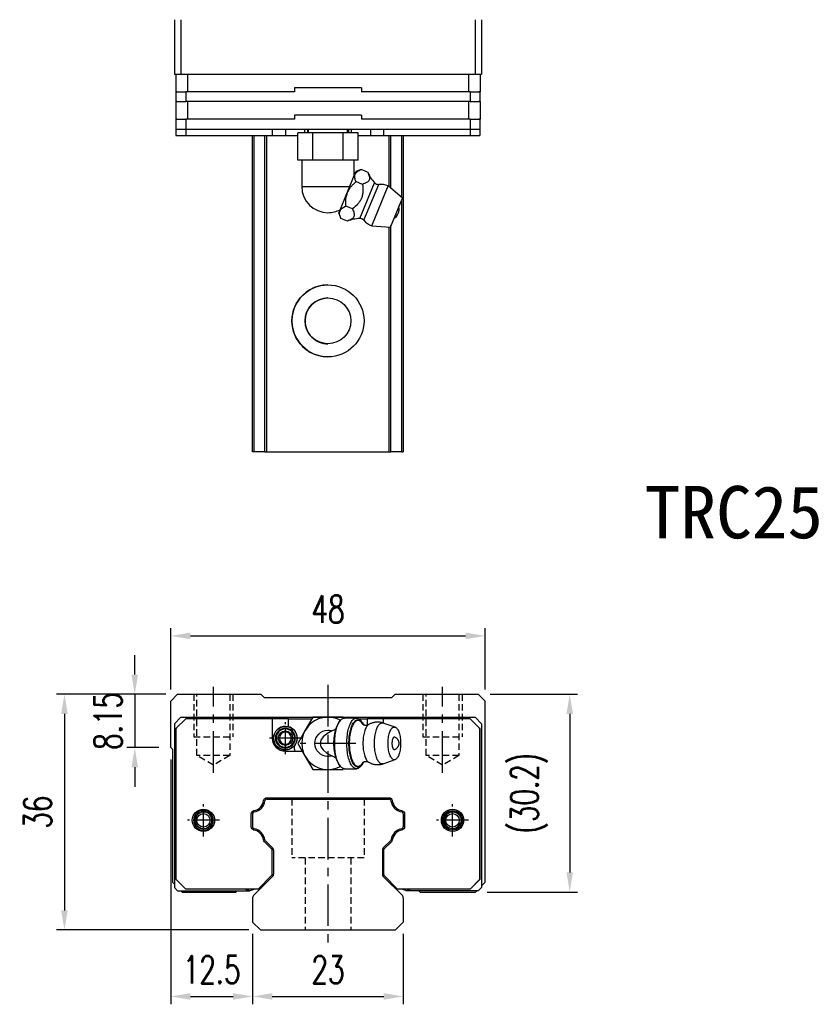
# Model space of a CAD drawing. Header units: millimetres. Extents: x 33 to 386, y 86 to 378.
# Tile 1 of 3: x 33 to 154, y 93 to 243. Entities that reach past the tile are written whole.
import ezdxf
from ezdxf.enums import TextEntityAlignment as Align

# ---------------------------------------------------------------- set-up
doc = ezdxf.new("R2010")
doc.units = ezdxf.units.MM
doc.header["$PDSIZE"] = -1
doc.linetypes.add('CENTER', pattern=[10.16, 6.35, -1.27, 1.27, -1.27])
doc.linetypes.add('DASHED', pattern=[0.75, 0.5, -0.25])
for name, color, linetype in [('2', 7, 'Continuous'), ('CHA', 7, 'Continuous'), ('DIM', 4, 'Continuous'), ('HID', 2, 'DASHED'), ('OUT', 3, 'Continuous'), ('中心線', 1, 'CENTER')]:
    doc.layers.add(name, color=color, linetype=linetype)
doc.styles.add('DIM-7', font='SIMPLEX.shx', dxfattribs={"width": 0.7, "bigfont": 'chineset.shx'})
doc.styles.add('T', font='kaiu.ttf')
doc.dimstyles.new('CNS', dxfattribs={"dimtxt": 3.5, "dimasz": 2.5, "dimexe": 1, "dimexo": 1.5, "dimgap": 0.09, "dimtad": 0, "dimdsep": 46, "dimtxsty": 'DIM-7', "dimcen": 0.09, "dimclrd": 1, "dimclre": 1, "dimclrt": 4, "dimadec": 0, "dimazin": 0, "dimtfac": 1, "dimtix": 1, "dimtmove": 2, "dimatfit": 3, "dimfxl": 1, "dimtvp": 0.971429, "dimtolj": 1, "dimarcsym": 0})

# ---------------------------------------------------------------- blocks, each defined once
blk = doc.blocks.new('*D122')
at = {"layer": 'DEFPOINTS', "color": 0}
for p in [(103.58, 149.22), (55.58, 139.25), (103.58, 139.25)]:
    blk.add_point(p, dxfattribs=at)
at = {"layer": 'DIM', "color": 7, "lineweight": -2}
for p, q in [((55.58, 141.05), (55.58, 150.42)), ((103.58, 141.05), (103.58, 150.42)), ((58.58, 149.22), (100.58, 149.22))]:
    blk.add_line(p, q, dxfattribs=at)
at = {"layer": 'DIM', "color": 7}
for points in [[(58.58, 149.72), (58.58, 148.72), (55.58, 149.22)], [(100.58, 149.72), (100.58, 148.72), (103.58, 149.22)]]:
    blk.add_solid(points, dxfattribs=at)
at = {"layer": 'DIM', "color": 7, "insert": (79.58, 153.3), "char_height": 4.2, "attachment_point": 5, "style": 'DIM-7'}
blk.add_mtext('\\A1;48', dxfattribs=at)
blk = doc.blocks.new('*D123')
at = {"layer": 'DEFPOINTS', "color": 0}
for p in [(56.63, 140.3), (50.08, 132.15), (55.58, 132.15)]:
    blk.add_point(p, dxfattribs=at)
at = {"layer": 'DIM', "color": 7, "lineweight": -2}
for p, q in [((50.08, 143.3), (50.08, 146.3)), ((54.83, 140.3), (48.88, 140.3)), ((50.08, 140.3), (50.08, 132.15)), ((53.78, 132.15), (48.88, 132.15)), ((50.08, 129.15), (50.08, 126.15))]:
    blk.add_line(p, q, dxfattribs=at)
at = {"layer": 'DIM', "color": 7}
for points in [[(49.58, 143.3), (50.58, 143.3), (50.08, 140.3)], [(49.58, 129.15), (50.58, 129.15), (50.08, 132.15)]]:
    blk.add_solid(points, dxfattribs=at)
at = {"layer": 'DIM', "color": 7, "insert": (46, 136.23), "char_height": 4.2, "attachment_point": 5, "rotation": 90, "style": 'DIM-7'}
blk.add_mtext('\\A1;8.15', dxfattribs=at)
blk = doc.blocks.new('*D124')
at = {"layer": 'DEFPOINTS', "color": 0}
for p in [(56.63, 140.3), (39.35, 104.3), (69.29, 104.3)]:
    blk.add_point(p, dxfattribs=at)
at = {"layer": 'DIM', "color": 7, "lineweight": -2}
for p, q in [((54.83, 140.3), (38.15, 140.3)), ((39.35, 137.3), (39.35, 107.3)), ((67.49, 104.3), (38.15, 104.3))]:
    blk.add_line(p, q, dxfattribs=at)
at = {"layer": 'DIM', "color": 7}
for points in [[(38.85, 137.3), (39.85, 137.3), (39.35, 140.3)], [(38.85, 107.3), (39.85, 107.3), (39.35, 104.3)]]:
    blk.add_solid(points, dxfattribs=at)
at = {"layer": 'DIM', "color": 7, "insert": (35.27, 122.3), "char_height": 4.2, "attachment_point": 5, "rotation": 90, "style": 'DIM-7'}
blk.add_mtext('\\A1;36', dxfattribs=at)
blk = doc.blocks.new('*D125')
at = {"layer": 'DEFPOINTS', "color": 0}
for p in [(55.58, 132.15), (68.08, 105.5), (68.08, 94.15)]:
    blk.add_point(p, dxfattribs=at)
at = {"layer": 'DIM', "color": 7, "lineweight": -2}
for p, q in [((55.58, 130.35), (55.58, 92.95)), ((68.08, 103.7), (68.08, 92.95)), ((58.58, 94.15), (65.08, 94.15))]:
    blk.add_line(p, q, dxfattribs=at)
at = {"layer": 'DIM', "color": 7}
for points in [[(58.58, 94.65), (58.58, 93.65), (55.58, 94.15)], [(65.08, 94.65), (65.08, 93.65), (68.08, 94.15)]]:
    blk.add_solid(points, dxfattribs=at)
at = {"layer": 'DIM', "color": 7, "insert": (61.83, 98.23), "char_height": 4.2, "attachment_point": 5, "style": 'DIM-7'}
blk.add_mtext('\\A1;12.5', dxfattribs=at)
blk = doc.blocks.new('*D126')
at = {"layer": 'DEFPOINTS', "color": 0}
for p in [(68.08, 105.5), (91.08, 105.5), (91.08, 94.15)]:
    blk.add_point(p, dxfattribs=at)
at = {"layer": 'DIM', "color": 7, "lineweight": -2}
for p, q in [((68.08, 103.7), (68.08, 92.95)), ((91.08, 103.7), (91.08, 92.95)), ((71.08, 94.15), (88.08, 94.15))]:
    blk.add_line(p, q, dxfattribs=at)
at = {"layer": 'DIM', "color": 7}
for points in [[(71.08, 94.65), (71.08, 93.65), (68.08, 94.15)], [(88.08, 94.65), (88.08, 93.65), (91.08, 94.15)]]:
    blk.add_solid(points, dxfattribs=at)
at = {"layer": 'DIM', "color": 7, "insert": (79.58, 98.23), "char_height": 4.2, "attachment_point": 5, "style": 'DIM-7'}
blk.add_mtext('\\A1;23', dxfattribs=at)
blk = doc.blocks.new('*D127')
at = {"layer": 'DEFPOINTS', "color": 0}
for p in [(102.53, 140.3), (102.08, 110.1), (116.48, 110.1)]:
    blk.add_point(p, dxfattribs=at)
at = {"layer": 'DIM', "color": 7, "lineweight": -2}
for p, q in [((104.33, 140.3), (117.68, 140.3)), ((116.48, 137.3), (116.48, 113.1)), ((103.88, 110.1), (117.68, 110.1))]:
    blk.add_line(p, q, dxfattribs=at)
at = {"layer": 'DIM', "color": 7}
for points in [[(115.98, 137.3), (116.98, 137.3), (116.48, 140.3)], [(115.98, 113.1), (116.98, 113.1), (116.48, 110.1)]]:
    blk.add_solid(points, dxfattribs=at)
at = {"layer": 'DIM', "color": 7, "insert": (110.27, 125.2), "char_height": 4.2, "attachment_point": 5, "rotation": 90, "style": 'DIM-7'}
blk.add_mtext('\\A1;(30.2)', dxfattribs=at)

msp = doc.modelspace()

# ---------------------------------------------------------------- linework, layer by layer
at = {"color": 7, "linetype": 'Continuous', "lineweight": 25}
for p, q in [((56.137, 243.336), (56.137, 235.036)), ((57.137, 243.336), (57.137, 235.036)), ((102.037, 243.336), (102.037, 235.036)), ((103.037, 243.336), (103.037, 235.036)), ((56.137, 235.036), (57.137, 235.036)), ((56.35, 235.036), (56.35, 232.336)), ((57.137, 235.036), (102.037, 235.036)), ((58.133, 235.036), (58.133, 232.336)), ((101.018, 235.036), (101.018, 232.336)), ((102.037, 235.036), (103.037, 235.036)), ((102.8, 235.036), (102.8, 232.336)), ((56.522, 232.336), (56.35, 232.336)), ((56.375, 232.336), (56.375, 230.836)), ((56.375, 232.336), (57.875, 232.336)), ((57.875, 232.336), (57.875, 230.836)), ((57.875, 232.336), (57.882, 232.336)), ((58.133, 232.336), (57.882, 232.336)), ((74.454, 232.336), (58.133, 232.336)), ((74.454, 232.936), (74.454, 232.336)), ((84.697, 232.936), (74.454, 232.936)), ((84.697, 232.936), (84.697, 232.336)), ((101.018, 232.336), (84.697, 232.336)), ((101.269, 232.336), (101.018, 232.336)), ((101.269, 232.336), (101.275, 232.336)), ((101.275, 232.336), (101.275, 230.836)), ((101.275, 232.336), (102.775, 232.336)), ((102.8, 232.336), (102.629, 232.336)), ((102.775, 232.336), (102.775, 230.836)), ((56.35, 230.836), (56.35, 228.136)), ((56.522, 230.836), (56.35, 230.836)), ((56.375, 230.836), (57.875, 230.836)), ((57.875, 230.836), (57.882, 230.836)), ((58.133, 230.836), (57.882, 230.836)), ((58.133, 230.836), (58.133, 228.136)), ((101.018, 230.836), (58.133, 230.836)), ((101.018, 230.836), (101.018, 228.136)), ((101.269, 230.836), (101.018, 230.836)), ((101.269, 230.836), (101.275, 230.836)), ((101.275, 230.836), (102.775, 230.836)), ((102.8, 230.836), (102.629, 230.836)), ((102.8, 230.836), (102.8, 228.136)), ((74.454, 228.736), (74.454, 228.136)), ((84.697, 228.736), (74.454, 228.736)), ((84.697, 228.736), (84.697, 228.136)), ((56.522, 228.136), (56.35, 228.136)), ((56.375, 228.136), (56.375, 226.636)), ((56.375, 228.136), (57.875, 228.136)), ((57.875, 228.136), (57.875, 226.636)), ((57.875, 228.136), (57.882, 228.136)), ((58.133, 228.136), (57.882, 228.136)), ((74.454, 228.136), (58.133, 228.136)), ((101.018, 228.136), (84.697, 228.136)), ((101.269, 228.136), (101.018, 228.136)), ((101.269, 228.136), (101.275, 228.136)), ((101.275, 228.136), (101.275, 226.636)), ((101.275, 228.136), (102.775, 228.136)), ((102.8, 228.136), (102.629, 228.136)), ((102.775, 228.136), (102.775, 226.636)), ((56.375, 226.636), (57.875, 226.636)), ((56.375, 226.636), (56.375, 225.636)), ((56.375, 226.636), (57.875, 226.636)), ((56.375, 225.636), (57.875, 225.636)), ((57.875, 226.636), (101.275, 226.636)), ((57.875, 226.636), (57.875, 225.636)), ((57.875, 226.636), (71.075, 226.636)), ((57.875, 225.636), (71.075, 225.636)), ((68.077, 177.336), (68.077, 225.636)), ((68.32, 177.336), (68.32, 225.636)), ((69.957, 177.336), (69.957, 225.636)), ((70.254, 177.336), (70.254, 225.636)), ((71.075, 226.636), (71.075, 225.636)), ((71.075, 225.636), (73.075, 225.636)), ((73.075, 226.636), (73.075, 225.636)), ((73.075, 225.636), (74.957, 225.636)), ((74.957, 221.856), (74.957, 226.056)), ((77.266, 226.056), (74.957, 226.056)), ((76.01, 226.636), (76.01, 226.056)), ((76.461, 226.636), (76.461, 226.056)), ((76.575, 226.636), (76.575, 226.056)), ((77.266, 221.856), (77.266, 226.056)), ((81.885, 226.056), (77.266, 226.056)), ((81.885, 221.856), (81.885, 226.056)), ((84.194, 226.056), (81.885, 226.056)), ((82.575, 226.056), (82.575, 226.636)), ((82.69, 226.636), (82.69, 226.056)), ((83.141, 226.636), (83.141, 226.056)), ((84.194, 221.856), (84.194, 226.056)), ((84.194, 225.636), (86.075, 225.636)), ((86.075, 226.636), (86.075, 225.636)), ((86.075, 225.636), (88.075, 225.636)), ((88.075, 226.636), (88.075, 225.636)), ((88.075, 226.636), (101.275, 226.636)), ((88.075, 225.636), (101.275, 225.636)), ((88.9, 217.837), (88.9, 225.636)), ((89.197, 217.58), (89.197, 225.636)), ((90.834, 216.161), (90.834, 225.636)), ((91.077, 225.636), (91.077, 177.336)), ((101.275, 226.636), (102.775, 226.636)), ((101.275, 226.636), (101.275, 225.636)), ((101.275, 226.636), (102.775, 226.636)), ((101.275, 225.636), (102.775, 225.636)), ((102.775, 226.636), (102.775, 225.636)), ((76.111, 221.856), (74.957, 221.856)), ((75.575, 221.856), (75.575, 217.856)), ((77.266, 221.856), (76.111, 221.856)), ((79.575, 221.856), (77.266, 221.856)), ((81.885, 221.856), (79.575, 221.856)), ((83.04, 221.856), (81.885, 221.856)), ((84.194, 221.856), (83.04, 221.856)), ((83.575, 219.475), (83.575, 221.856)), ((81.212, 213.769), (83.852, 220.143)), ((84.625, 220.464), (83.852, 220.143)), ((85.631, 220.047), (84.625, 220.464)), ((84.857, 218.18), (83.852, 218.597)), ((84.42, 212.968), (86.687, 218.441)), ((85.053, 212.699), (87.324, 218.184)), ((75.575, 217.856), (82.905, 217.856)), ((86.258, 211.841), (88.784, 217.938)), ((90.934, 216.074), (88.784, 217.938)), ((89.097, 211.639), (90.934, 216.074)), ((90.834, 177.336), (90.834, 215.832)), ((81.212, 213.769), (81.532, 212.996)), ((83.311, 214.446), (82.305, 214.863)), ((82.537, 212.579), (81.532, 212.996)), ((86.258, 211.841), (89.097, 211.639)), ((88.9, 177.336), (88.9, 211.653)), ((89.197, 177.336), (89.197, 211.88)), ((69.957, 177.336), (70.254, 177.336)), ((70.254, 177.336), (88.9, 177.336)), ((88.9, 177.336), (89.197, 177.336))]:
    msp.add_line(p, q, dxfattribs=at)
for radius in [5.5, 3.5]:
    msp.add_circle((79.577, 197.336), radius, dxfattribs=at)
for centre, radius, start, end in [((91.107, 222.499), 6, 204.07606, 222.56053), ((87.276, 218.982), 0.8, 222.56053, 273.41865), ((87.521, 214.89), 3.3, 67.5, 93.41865), ((79.575, 217.856), 4, 180, 270), ((79.575, 217.856), 4, 270, 297.76498), ((88.614, 214.437), 1.817, 304.10151, 10.89849), ((84.675, 206.973), 6, 92.43947, 110.87338), ((84.454, 212.168), 0.8, 41.58135, 92.43947), ((87.521, 214.89), 3.3, 221.58135, 247.5), ((79.577, 197.336), 5.5, 90.00011, 270.00011), ((79.577, 197.336), 3.5, 90.00011, 180), ((79.577, 197.336), 3.5, 180, 270.00011)]:
    msp.add_arc(centre, radius, start, end, dxfattribs=at)
for points, knots in [([(83.852, 218.597), (83.766, 218.803), (83.704, 219.003), (83.667, 219.29), (83.664, 219.383), (83.682, 219.564), (83.703, 219.652), (83.804, 219.897), (83.919, 220.037), (84.229, 220.279), (84.418, 220.378), (84.625, 220.464)], [0, 0, 0, 0, 0.25, 0.25, 0.375, 0.375, 0.5, 0.5, 0.75, 0.75, 1, 1, 1, 1]), ([(85.631, 220.047), (85.725, 219.837), (85.813, 219.627), (85.889, 219.323), (85.905, 219.223), (85.905, 219.034), (85.89, 218.944), (85.822, 218.779), (85.769, 218.703), (85.635, 218.57), (85.554, 218.51), (85.284, 218.349), (85.073, 218.262), (84.857, 218.18)], [0, 0, 0, 0, 0.25, 0.25, 0.375, 0.375, 0.5, 0.5, 0.625, 0.625, 0.75, 0.75, 1, 1, 1, 1]), ([(82.305, 214.863), (82.28, 215.213), (82.279, 215.566), (82.361, 216.269), (82.443, 216.61), (82.646, 217.1), (82.726, 217.259), (82.907, 217.56), (83.008, 217.703), (83.226, 217.979), (83.345, 218.111), (83.592, 218.363), (83.72, 218.482), (83.852, 218.597)], [0, 0, 0, 0, 0.25, 0.25, 0.5, 0.5, 0.625, 0.625, 0.75, 0.75, 0.875, 0.875, 1, 1, 1, 1]), ([(84.857, 218.18), (84.891, 217.823), (84.918, 217.463), (84.898, 216.928), (84.881, 216.75), (84.813, 216.396), (84.763, 216.224), (84.627, 215.895), (84.54, 215.736), (84.337, 215.439), (84.224, 215.302), (83.86, 214.911), (83.588, 214.676), (83.311, 214.446)], [0, 0, 0, 0, 0.25, 0.25, 0.375, 0.375, 0.5, 0.5, 0.625, 0.625, 0.75, 0.75, 1, 1, 1, 1]), ([(81.532, 212.996), (81.446, 213.202), (81.384, 213.403), (81.347, 213.689), (81.344, 213.783), (81.362, 213.963), (81.383, 214.051), (81.484, 214.296), (81.599, 214.436), (81.909, 214.678), (82.098, 214.777), (82.305, 214.863)], [0, 0, 0, 0, 0.25, 0.25, 0.375, 0.375, 0.5, 0.5, 0.75, 0.75, 1, 1, 1, 1]), ([(83.311, 214.446), (83.405, 214.236), (83.493, 214.027), (83.569, 213.723), (83.585, 213.622), (83.586, 213.433), (83.57, 213.344), (83.502, 213.178), (83.449, 213.102), (83.315, 212.969), (83.234, 212.91), (82.964, 212.748), (82.753, 212.662), (82.537, 212.579)], [0, 0, 0, 0, 0.25, 0.25, 0.375, 0.375, 0.5, 0.5, 0.625, 0.625, 0.75, 0.75, 1, 1, 1, 1]), ([(68.32, 177.336), (68.259, 177.336), (68.194, 177.336), (68.103, 177.336), (68.079, 177.336), (68.077, 177.336)], [0, 0, 0, 0, 0.5, 0.5, 1, 1, 1, 1]), ([(69.957, 177.336), (69.935, 177.336), (69.895, 177.336), (69.758, 177.336), (69.661, 177.336), (69.395, 177.336), (69.224, 177.336), (68.814, 177.336), (68.575, 177.336), (68.32, 177.336)], [0, 0, 0, 0, 0.25, 0.25, 0.5, 0.5, 0.75, 0.75, 1, 1, 1, 1]), ([(90.834, 177.336), (90.579, 177.336), (90.339, 177.336), (89.929, 177.336), (89.759, 177.336), (89.492, 177.336), (89.396, 177.336), (89.259, 177.336), (89.219, 177.336), (89.197, 177.336)], [0, 0, 0, 0, 0.25, 0.25, 0.5, 0.5, 0.75, 0.75, 1, 1, 1, 1]), ([(90.834, 177.336), (90.901, 177.336), (90.961, 177.336), (91.05, 177.336), (91.075, 177.336), (91.077, 177.336)], [0, 0, 0, 0, 0.5, 0.5, 1, 1, 1, 1])]:
    msp.add_open_spline(points, degree=3, knots=knots, dxfattribs=at)
at = {"layer": '2', "color": 0, "linetype": 'Continuous'}
for p, q in [((71.075, 136.553), (71.075, 133.603)), ((88.075, 135.888), (88.075, 136.553)), ((74.442, 132.387), (74.403, 132.387)), ((73.075, 131.603), (75.649, 131.603)), ((70.245, 124.503), (88.892, 124.503)), ((67.868, 120.062), (67.868, 122.042)), ((91.268, 122.042), (91.268, 120.062)), ((70.98, 116.688), (69.886, 117.782)), ((89.25, 117.782), (88.156, 116.688)), ((71.068, 112.81), (71.068, 116.475)), ((88.068, 116.475), (88.068, 112.81)), ((68.936, 110.553), (70.98, 112.598)), ((88.156, 112.598), (90.201, 110.553))]:
    msp.add_line(p, q, dxfattribs=at)
for centre in [(60.564, 121.052), (98.587, 121.052)]:
    msp.add_circle(centre, 1.7, dxfattribs=at)
for centre, radius, start, end in [((73.075, 133.603), 2, 180, 270), ((67.926, 124.344), 1.844, 280.87121, 351.61737), ((91.211, 124.344), 1.844, 188.38263, 259.12879), ((67.926, 117.76), 1.844, 9.2089, 79.12866), ((91.211, 117.76), 1.844, 100.87134, 170.7911), ((70.768, 116.475), 0.3, 0, 45), ((88.368, 116.475), 0.3, 135, 180), ((70.768, 112.81), 0.3, 315.00002, 0), ((88.368, 112.81), 0.3, 180, 224.99998)]:
    msp.add_arc(centre, radius, start, end, dxfattribs=at)
at = {"layer": '2', "color": 0, "linetype": 'Continuous', "extrusion": (0, 0, -1)}
for centre, start, end in [((-70.245, 124.003), 8.38263, 90), ((-88.892, 124.003), 90, 171.61737), ((-68.368, 122.042), 359.99999, 79.12879), ((-90.768, 122.042), 100.87121, 180.00001), ((-68.368, 120.062), 280.87134, 0.00001), ((-90.768, 120.062), 179.99999, 259.12866), ((-70.24, 118.135), 315, 350.79109), ((-88.897, 118.135), 189.20891, 225)]:
    msp.add_arc(centre, 0.5, start, end, dxfattribs=at)
at = {"layer": 'HID', "color": 0, "ltscale": 2}
for p, q in [((59.077, 140.302), (59.077, 133.802)), ((59.577, 130.952), (59.577, 140.302)), ((64.577, 140.302), (64.577, 130.952)), ((65.077, 140.302), (65.077, 133.802)), ((94.077, 140.302), (94.077, 133.802)), ((94.577, 130.952), (94.577, 140.302)), ((99.577, 140.302), (99.577, 130.952)), ((100.077, 140.302), (100.077, 133.802)), ((59.077, 133.802), (65.077, 133.802)), ((94.077, 133.802), (100.077, 133.802)), ((62.077, 129.45), (59.577, 130.952)), ((64.577, 130.952), (59.577, 130.952)), ((64.577, 130.952), (62.077, 129.45)), ((97.077, 129.45), (94.577, 130.952)), ((99.577, 130.952), (94.577, 130.952)), ((99.577, 130.952), (97.077, 129.45)), ((74.083, 124.302), (74.083, 115.302)), ((85.083, 124.302), (85.083, 115.302)), ((85.083, 115.302), (74.083, 115.302)), ((76.077, 115.302), (76.077, 104.302)), ((83.077, 115.302), (83.077, 104.302))]:
    msp.add_line(p, q, dxfattribs=at)
at = {"layer": 'HID', "color": 0}
for centre, radius, start, end in [((68.377, 122.042), 0.3, 100.87425, 180), ((88.377, 116.475), 0.5, 135, 180), ((88.377, 112.809), 0.5, 180, 224.99998)]:
    msp.add_arc(centre, radius, start, end, dxfattribs=at)
at = {"layer": 'OUT', "color": 0}
for p, q in [((56.627, 140.302), (55.577, 139.252)), ((56.627, 140.302), (69.327, 140.302)), ((69.877, 139.752), (69.327, 140.302)), ((89.827, 140.302), (89.277, 139.752)), ((89.827, 140.302), (102.527, 140.302)), ((103.577, 139.252), (102.527, 140.302)), ((55.577, 132.152), (55.577, 139.252)), ((89.277, 139.752), (69.877, 139.752)), ((103.577, 111.602), (103.577, 139.252)), ((57.125, 136.803), (56.125, 135.803)), ((56.125, 135.803), (56.125, 110.803)), ((57.875, 136.553), (56.375, 135.053)), ((57.125, 136.803), (102.025, 136.803)), ((73.575, 136.553), (57.875, 136.553)), ((58.133, 136.803), (57.882, 136.553)), ((73.075, 136.553), (73.075, 136.803)), ((73.575, 135.332), (73.575, 136.553)), ((73.575, 136.553), (76.575, 136.553)), ((76.575, 136.553), (77.122, 136.553)), ((84.306, 136.553), (85.575, 136.553)), ((85.575, 136.553), (85.575, 135.578)), ((101.275, 136.553), (85.575, 136.553)), ((86.075, 136.553), (86.075, 136.803)), ((101.269, 136.553), (101.018, 136.803)), ((102.775, 135.053), (101.275, 136.553)), ((102.025, 136.803), (103.025, 135.803)), ((103.025, 135.803), (103.025, 110.803)), ((56.522, 135.199), (56.35, 135.028)), ((56.35, 135.028), (56.35, 112.078)), ((56.375, 135.053), (56.375, 112.053)), ((102.8, 135.028), (102.629, 135.199)), ((102.775, 112.053), (102.775, 135.053)), ((102.8, 112.078), (102.8, 135.028)), ((55.577, 132.152), (55.827, 131.902)), ((55.827, 131.902), (55.827, 111.602)), ((56.35, 124.302), (56.375, 124.302)), ((70.254, 124.302), (88.9, 124.302)), ((68.077, 122.042), (68.077, 120.062)), ((91.077, 122.042), (91.077, 120.062)), ((56.375, 117.802), (56.35, 117.802)), ((71.13, 116.829), (70.036, 117.923)), ((89.117, 117.923), (88.023, 116.829)), ((71.277, 116.475), (71.277, 112.809)), ((87.877, 116.475), (87.877, 112.809)), ((55.827, 111.602), (56.125, 111.304)), ((56.35, 112.078), (57.579, 110.849)), ((56.375, 112.053), (57.875, 110.553)), ((68.223, 109.549), (71.13, 112.456)), ((88.023, 112.456), (90.93, 109.549)), ((101.275, 110.553), (102.775, 112.053)), ((101.572, 110.849), (102.8, 112.078)), ((103.025, 111.051), (103.577, 111.602)), ((56.625, 110.303), (56.125, 110.803)), ((56.625, 110.303), (67.603, 110.303)), ((57.126, 110.303), (57.327, 110.102)), ((57.327, 110.102), (65.494, 110.102)), ((68.936, 110.553), (57.875, 110.553)), ((65.494, 110.102), (65.694, 110.303)), ((66.984, 110.553), (67.603, 110.303)), ((67.382, 110.419), (67.248, 110.553)), ((67.687, 110.346), (68.323, 110.553)), ((69.086, 110.703), (69.1, 110.703)), ((69.1, 110.703), (69.377, 110.703)), ((89.776, 110.703), (90.051, 110.703)), ((101.275, 110.553), (90.201, 110.553)), ((91.464, 110.346), (90.828, 110.553)), ((92.167, 110.553), (91.548, 110.303)), ((102.525, 110.303), (91.548, 110.303)), ((91.769, 110.419), (91.903, 110.553)), ((93.46, 110.303), (93.66, 110.102)), ((93.66, 110.102), (102.077, 110.102)), ((102.077, 110.102), (102.277, 110.303)), ((102.525, 110.303), (103.025, 110.803)), ((68.077, 109.195), (68.077, 105.502)), ((91.077, 109.195), (91.077, 105.502)), ((69.291, 104.302), (68.077, 105.502)), ((91.077, 105.502), (89.863, 104.302)), ((69.291, 104.302), (89.863, 104.302))]:
    msp.add_line(p, q, dxfattribs=at)
at = {"layer": 'OUT', "color": 0, "linetype": 'Continuous'}
for p, q in [((77.266, 136.803), (76.111, 134.803)), ((79.575, 136.803), (77.266, 136.803)), ((81.885, 136.803), (79.575, 136.803)), ((81.472, 136.33), (81.28, 136.102)), ((81.966, 136.663), (81.885, 136.803)), ((83.934, 136.678), (82.086, 136.678)), ((84.739, 136.102), (84.548, 136.33)), ((89.833, 135.281), (88.017, 135.908)), ((76.111, 134.803), (74.957, 132.803)), ((74.957, 132.803), (76.111, 130.803)), ((76.111, 130.803), (77.266, 128.803)), ((81.28, 129.503), (81.472, 129.276)), ((84.548, 129.276), (84.739, 129.503)), ((88.017, 129.697), (89.833, 130.324)), ((77.266, 128.803), (79.575, 128.803)), ((79.575, 128.803), (81.885, 128.803)), ((81.966, 128.943), (81.885, 128.803)), ((82.086, 128.928), (83.934, 128.928)), ((82.087, 128.926), (82.087, 128.928))]:
    msp.add_line(p, q, dxfattribs=at)
at = {"layer": 'OUT', "color": 0, "linetype": 'Continuous', "flags": 128}
for points in [[(82.086, 128.928), (82.029, 128.93), (81.926, 128.95), (81.824, 128.989), (81.723, 129.046), (81.624, 129.121), (81.527, 129.214), (81.432, 129.324), (81.341, 129.451), (81.254, 129.595), (81.17, 129.754), (81.091, 129.928), (81.017, 130.116), (80.948, 130.317), (80.885, 130.529), (80.827, 130.753), (80.776, 130.987), (80.731, 131.23), (80.692, 131.48), (80.66, 131.737), (80.635, 131.999), (80.617, 132.264), (80.607, 132.533), (80.603, 132.803), (80.607, 133.072), (80.617, 133.341), (80.635, 133.606), (80.66, 133.868), (80.692, 134.125), (80.731, 134.375), (80.776, 134.618), (80.827, 134.852), (80.885, 135.076), (80.948, 135.289), (81.017, 135.489), (81.091, 135.677), (81.17, 135.851), (81.254, 136.01), (81.341, 136.154), (81.432, 136.281), (81.527, 136.391), (81.624, 136.484), (81.723, 136.56), (81.824, 136.617), (81.926, 136.655), (82.029, 136.675), (82.086, 136.678)], [(84.548, 129.276), (84.489, 129.21), (84.392, 129.117), (84.292, 129.043), (84.191, 128.986), (84.089, 128.949), (83.985, 128.93), (83.882, 128.93), (83.779, 128.949), (83.676, 128.986), (83.575, 129.043), (83.475, 129.117), (83.378, 129.21), (83.284, 129.32), (83.192, 129.447), (83.104, 129.59), (83.021, 129.749), (82.941, 129.923), (82.867, 130.111), (82.798, 130.312), (82.734, 130.525), (82.676, 130.749), (82.624, 130.983), (82.579, 131.226), (82.54, 131.477), (82.508, 131.734), (82.483, 131.997), (82.465, 132.263), (82.454, 132.532), (82.451, 132.803), (82.454, 133.073), (82.465, 133.342), (82.483, 133.608), (82.508, 133.871), (82.54, 134.128), (82.579, 134.379), (82.624, 134.622), (82.676, 134.856), (82.734, 135.08), (82.798, 135.293), (82.867, 135.494), (82.941, 135.682), (83.021, 135.856), (83.104, 136.015), (83.192, 136.158), (83.284, 136.285), (83.378, 136.395), (83.475, 136.488), (83.575, 136.562), (83.676, 136.619), (83.779, 136.656), (83.882, 136.675), (83.985, 136.675), (84.089, 136.656), (84.191, 136.619), (84.292, 136.562), (84.392, 136.488), (84.489, 136.395), (84.548, 136.33)], [(82.777, 132.803), (82.781, 133.064), (82.792, 133.324), (82.81, 133.582), (82.835, 133.835), (82.867, 134.083), (82.906, 134.325), (82.951, 134.558), (83.002, 134.782), (83.06, 134.996), (83.124, 135.199), (83.193, 135.389), (83.266, 135.565), (83.345, 135.728), (83.428, 135.874), (83.515, 136.005), (83.605, 136.119), (83.698, 136.216), (83.793, 136.295), (83.891, 136.356), (83.99, 136.399), (84.089, 136.422), (84.19, 136.427), (84.29, 136.413), (84.389, 136.38), (84.487, 136.328), (84.584, 136.258), (84.678, 136.17), (84.77, 136.065), (84.858, 135.942), (84.943, 135.803), (85.024, 135.648), (85.034, 135.626)], [(84.921, 135.691), (84.862, 135.79), (84.777, 135.915), (84.688, 136.024), (84.597, 136.115), (84.503, 136.189), (84.408, 136.244), (84.311, 136.282), (84.213, 136.3), (84.116, 136.3), (84.018, 136.282), (83.921, 136.244), (83.826, 136.189), (83.732, 136.115), (83.641, 136.024), (83.552, 135.915), (83.467, 135.79), (83.385, 135.649), (83.308, 135.493), (83.235, 135.322), (83.167, 135.138), (83.104, 134.942), (83.048, 134.734), (82.997, 134.516), (82.952, 134.288), (82.914, 134.053), (82.882, 133.811), (82.857, 133.564), (82.839, 133.312), (82.829, 133.058), (82.825, 132.803), (82.829, 132.547), (82.839, 132.293), (82.857, 132.042), (82.882, 131.794), (82.914, 131.552), (82.952, 131.317), (82.997, 131.09), (83.048, 130.871), (83.104, 130.663), (83.167, 130.467), (83.235, 130.283), (83.308, 130.112), (83.385, 129.956), (83.467, 129.815), (83.552, 129.69), (83.641, 129.581), (83.732, 129.49), (83.826, 129.416), (83.921, 129.361), (84.018, 129.324), (84.116, 129.305), (84.213, 129.305), (84.311, 129.324), (84.408, 129.361), (84.503, 129.416), (84.597, 129.49), (84.688, 129.581), (84.777, 129.69), (84.862, 129.815), (84.921, 129.913)], [(88.751, 132.803), (88.755, 133.02), (88.766, 133.237), (88.784, 133.45), (88.809, 133.658), (88.841, 133.859), (88.879, 134.053), (88.924, 134.237), (88.975, 134.41), (89.031, 134.57), (89.093, 134.718), (89.159, 134.85), (89.229, 134.968), (89.304, 135.068), (89.381, 135.152), (89.46, 135.217), (89.542, 135.265), (89.624, 135.293), (89.708, 135.303), (89.791, 135.293), (89.874, 135.265), (89.955, 135.217), (90.035, 135.152), (90.112, 135.068), (90.186, 134.968), (90.257, 134.85), (90.323, 134.718), (90.384, 134.57), (90.441, 134.41), (90.492, 134.237), (90.536, 134.053), (90.575, 133.859), (90.607, 133.658), (90.632, 133.45), (90.65, 133.237), (90.661, 133.02), (90.665, 132.803), (90.661, 132.585), (90.65, 132.368), (90.632, 132.156), (90.607, 131.948), (90.575, 131.746), (90.536, 131.553), (90.492, 131.369), (90.441, 131.196), (90.384, 131.035), (90.323, 130.887), (90.257, 130.755), (90.186, 130.637), (90.112, 130.537), (90.035, 130.453), (89.955, 130.388), (89.874, 130.341), (89.791, 130.312), (89.708, 130.303), (89.624, 130.312), (89.542, 130.341), (89.46, 130.388), (89.381, 130.453), (89.304, 130.537), (89.229, 130.637), (89.159, 130.755), (89.093, 130.887), (89.031, 131.035), (88.975, 131.196), (88.924, 131.369), (88.879, 131.553), (88.841, 131.746), (88.809, 131.948), (88.784, 132.156), (88.766, 132.368), (88.755, 132.585), (88.751, 132.803)], [(85.036, 129.982), (85.024, 129.957), (84.943, 129.802), (84.858, 129.663), (84.77, 129.541), (84.678, 129.435), (84.584, 129.347), (84.487, 129.277), (84.389, 129.225), (84.29, 129.192), (84.19, 129.178), (84.089, 129.183), (83.99, 129.206), (83.891, 129.249), (83.793, 129.31), (83.698, 129.389), (83.605, 129.486), (83.515, 129.6), (83.428, 129.731), (83.345, 129.878), (83.266, 130.04), (83.193, 130.216), (83.124, 130.406), (83.06, 130.609), (83.002, 130.823), (82.951, 131.047), (82.906, 131.28), (82.867, 131.522), (82.835, 131.77), (82.81, 132.023), (82.792, 132.281), (82.781, 132.541), (82.777, 132.803)]]:
    msp.add_lwpolyline(points, dxfattribs=at)
at = {"layer": 'OUT', "color": 0, "flags": 128}
for points in [[(85.776, 135.661), (85.722, 135.623), (85.636, 135.548), (85.552, 135.456), (85.472, 135.346), (85.396, 135.219), (85.323, 135.077), (85.256, 134.92), (85.193, 134.75), (85.136, 134.567), (85.084, 134.372), (85.039, 134.167), (85, 133.954), (84.968, 133.732), (84.943, 133.505), (84.925, 133.274), (84.914, 133.039), (84.91, 132.803), (84.914, 132.566), (84.925, 132.331), (84.943, 132.1), (84.968, 131.873), (85, 131.652), (85.039, 131.438), (85.084, 131.233), (85.136, 131.038), (85.193, 130.855), (85.256, 130.685), (85.323, 130.528), (85.396, 130.386), (85.472, 130.259), (85.552, 130.149), (85.636, 130.057), (85.722, 129.982), (85.777, 129.944)], [(88.018, 129.697), (87.976, 129.685), (87.883, 129.67), (87.79, 129.675), (87.698, 129.699), (87.606, 129.741), (87.516, 129.801), (87.428, 129.88), (87.343, 129.976), (87.261, 130.09), (87.182, 130.219), (87.107, 130.364), (87.037, 130.524), (86.972, 130.697), (86.913, 130.883), (86.858, 131.081), (86.81, 131.289), (86.769, 131.506), (86.734, 131.731), (86.705, 131.962), (86.684, 132.199), (86.669, 132.439), (86.662, 132.681), (86.662, 132.924), (86.669, 133.166), (86.684, 133.406), (86.705, 133.643), (86.734, 133.874), (86.769, 134.099), (86.81, 134.316), (86.858, 134.524), (86.913, 134.722), (86.972, 134.908), (87.037, 135.081), (87.107, 135.241), (87.182, 135.386), (87.261, 135.516), (87.343, 135.629), (87.428, 135.725), (87.516, 135.804), (87.606, 135.864), (87.698, 135.906), (87.79, 135.93), (87.883, 135.935), (87.976, 135.921), (88.018, 135.908)]]:
    msp.add_lwpolyline(points, dxfattribs=at)
at = {"layer": 'OUT', "color": 0, "extrusion": (0, 0, -1)}
for centre, radius in [((-73.075, 133.603), 1.515), ((-73.075, 133.603), 1.4), ((-60.564, 121.052), 1.5), ((-60.564, 121.052), 1.3)]:
    msp.add_circle(centre, radius, dxfattribs=at)
at = {"layer": 'OUT', "color": 0}
for centre, radius in [((60.567, 121.052), 1.025), ((98.587, 121.052), 1.5), ((98.587, 121.052), 1.3), ((98.587, 121.052), 1.025)]:
    msp.add_circle(centre, radius, dxfattribs=at)
at = {"layer": 'OUT', "color": 0, "extrusion": (0, 0, -1)}
for centre, radius, start, end in [((-73.075, 133.603), 1.8, 222.47083, 106.12762), ((-73.075, 133.603), 1.8, 90, 270), ((-73.075, 133.603), 1.1, 270, 90), ((-73.075, 133.603), 1.1, 90, 270), ((-79.575, 132.803), 5.15, 346.52567, 355.37363), ((-70.248, 118.135), 0.3, 315, 350.79109)]:
    msp.add_arc(centre, radius, start, end, dxfattribs=at)
at = {"layer": 'OUT', "color": 0}
for centre, radius, start, end in [((73.075, 133.603), 1.8, 90, 270), ((73.075, 133.603), 0.918, 90, 270), ((73.075, 133.603), 0.918, 270, 90), ((73.075, 133.603), 1.8, 317.52917, 73.87238), ((67.935, 124.344), 2.044, 280.87425, 351.61737), ((70.254, 124.002), 0.3, 90, 171.61737), ((88.9, 124.002), 0.3, 8.38263, 90), ((91.219, 124.344), 2.044, 188.38263, 259.12575), ((60.567, 121.052), 1.25, 75, 345), ((90.777, 122.042), 0.3, 0, 79.12575), ((98.587, 121.052), 1.25, 75, 345), ((98.587, 121.052), 1.25, 75, 345), ((68.377, 120.062), 0.3, 180, 259.12575), ((67.935, 117.76), 2.044, 9.2089, 79.12575), ((91.219, 117.76), 2.044, 100.87425, 170.79168), ((90.777, 120.062), 0.3, 280.87425, 0), ((88.905, 118.135), 0.3, 315, 350.79168), ((70.777, 116.475), 0.5, 0, 45), ((70.777, 112.809), 0.5, 315.00002, 0), ((67.594, 110.631), 0.3, 224.99991, 288.01582), ((91.557, 110.631), 0.3, 251.98418, 315.00009), ((68.577, 109.195), 0.5, 135.00002, 180), ((90.577, 109.195), 0.5, 0, 44.99998)]:
    msp.add_arc(centre, radius, start, end, dxfattribs=at)
at = {"layer": 'OUT', "color": 0, "linetype": 'Continuous'}
for centre, radius, start, end in [((79.575, 132.803), 4, 61.74955, 298.25045), ((87.134, 132.803), 6.72, 150.59292, 209.40708)]:
    msp.add_arc(centre, radius, start, end, dxfattribs=at)
msp.add_ellipse((86.214, 132.803), major_axis=(7.839, 0), ratio=0.3826834, start_param=2.4514471, end_param=3.8317382, dxfattribs=at)
for points, knots in [([(85.775, 135.66), (85.77, 135.658), (85.753, 135.646), (85.707, 135.623), (85.637, 135.595), (85.549, 135.57), (85.444, 135.554), (85.328, 135.551), (85.215, 135.563), (85.117, 135.587), (85.038, 135.616), (84.977, 135.646), (84.933, 135.673), (84.904, 135.695), (84.887, 135.709), (84.886, 135.711), (84.885, 135.711)], [0, 0, 0, 0, 0.022612, 0.091205, 0.1638046, 0.2415258, 0.3252642, 0.415144, 0.5096446, 0.5916816, 0.6683152, 0.7403405, 0.8088904, 0.8750865, 0.9399334, 1, 1, 1, 1]), ([(88.02, 135.907), (87.956, 135.928), (87.826, 135.97), (87.624, 136.014), (87.416, 136.043), (87.207, 136.055), (86.997, 136.05), (86.787, 136.029), (86.58, 135.991), (86.376, 135.936), (86.176, 135.866), (85.983, 135.777), (85.848, 135.708), (85.781, 135.663), (85.774, 135.658)], [0, 0, 0, 0, 0.0860539, 0.1755675, 0.2651552, 0.3548371, 0.4446388, 0.5345889, 0.6247186, 0.7150764, 0.8057231, 0.8967365, 0.9882179, 1, 1, 1, 1]), ([(79.575, 130.803), (78.472, 130.803), (77.575, 131.699), (77.575, 133.906), (78.472, 134.803), (79.575, 134.803)], [0, 0, 0, 0, 0.5, 0.5, 1, 1, 1, 1]), ([(80.169, 134.713), (80.243, 134.747), (80.391, 134.817), (80.589, 134.919), (80.709, 134.987), (80.759, 135.016)], [0, 0, 0, 0, 0.366863, 0.7359261, 1, 1, 1, 1]), ([(89.755, 133.745), (89.741, 133.75), (89.706, 133.762), (89.65, 133.749), (89.59, 133.711), (89.534, 133.646), (89.482, 133.558), (89.437, 133.448), (89.399, 133.32), (89.37, 133.177), (89.348, 133.004), (89.34, 132.809), (89.348, 132.615), (89.367, 132.448), (89.395, 132.304), (89.431, 132.173), (89.475, 132.061), (89.527, 131.969), (89.582, 131.902), (89.642, 131.86), (89.701, 131.843), (89.738, 131.854), (89.755, 131.858)], [0, 0, 0, 0, 0.0355293, 0.08439, 0.1346676, 0.1835283, 0.2338059, 0.2826665, 0.3329442, 0.3818048, 0.4320824, 0.5000147, 0.5620426, 0.6109033, 0.6611809, 0.7100415, 0.7603192, 0.8091798, 0.8594575, 0.9083181, 0.9585957, 1, 1, 1, 1]), ([(89.755, 131.859), (89.766, 131.862), (89.82, 131.878), (89.908, 131.922), (90.016, 131.988), (90.11, 132.066), (90.194, 132.153), (90.267, 132.249), (90.326, 132.351), (90.37, 132.455), (90.399, 132.547), (90.417, 132.631), (90.428, 132.713), (90.43, 132.771), (90.431, 132.803)], [0, 0, 0, 0, 0.0273314, 0.1367036, 0.2353115, 0.3336589, 0.4315654, 0.5287049, 0.6243664, 0.7166646, 0.8004123, 0.8591452, 0.9234716, 1, 1, 1, 1]), ([(90.431, 132.803), (90.429, 132.848), (90.427, 132.911), (90.411, 133.003), (90.393, 133.08), (90.362, 133.171), (90.321, 133.263), (90.267, 133.355), (90.201, 133.444), (90.123, 133.527), (90.034, 133.603), (89.934, 133.669), (89.841, 133.718), (89.779, 133.739), (89.756, 133.746)], [0, 0, 0, 0, 0.1090532, 0.1528409, 0.2257418, 0.301786, 0.3837439, 0.469784, 0.5591735, 0.6513227, 0.7458063, 0.8423073, 0.9405903, 1, 1, 1, 1]), ([(80.757, 130.592), (80.748, 130.597), (80.682, 130.635), (80.489, 130.739), (80.298, 130.831), (80.169, 130.893)], [0, 0, 0, 0, 0.0463473, 0.3539281, 1, 1, 1, 1]), ([(84.885, 129.894), (84.886, 129.895), (84.887, 129.895), (84.901, 129.908), (84.927, 129.928), (84.967, 129.953), (85.022, 129.982), (85.093, 130.01), (85.181, 130.035), (85.285, 130.051), (85.401, 130.055), (85.514, 130.042), (85.613, 130.018), (85.691, 129.989), (85.745, 129.963), (85.768, 129.949), (85.775, 129.944)], [0, 0, 0, 0, 0.0529485, 0.1155389, 0.1791976, 0.244782, 0.3132755, 0.3857697, 0.4633781, 0.546995, 0.6367444, 0.7311079, 0.8130258, 0.8895482, 0.9614689, 1, 1, 1, 1]), ([(85.776, 129.946), (85.819, 129.92), (85.922, 129.857), (86.094, 129.775), (86.288, 129.698), (86.488, 129.637), (86.693, 129.591), (86.9, 129.562), (87.11, 129.55), (87.32, 129.555), (87.529, 129.576), (87.736, 129.615), (87.9, 129.656), (87.993, 129.69), (88.019, 129.7)], [0, 0, 0, 0, 0.065812, 0.1552417, 0.2447124, 0.3342309, 0.4238081, 0.5134594, 0.6032051, 0.6930705, 0.7830845, 0.8732782, 0.9637001, 1, 1, 1, 1])]:
    msp.add_open_spline(points, degree=3, knots=knots, dxfattribs=at)
for points in [[(79.575, 134.803), (79.777, 134.803), (79.977, 134.772), (80.169, 134.713)], [(80.169, 130.893), (79.977, 130.833), (79.777, 130.803), (79.575, 130.803)]]:
    msp.add_open_spline(points, degree=3, dxfattribs=at)
at = {"layer": '中心線', "color": 0}
for p, q in [((62.077, 128.3), (62.077, 141.452)), ((79.577, 141.752), (79.577, 102.302)), ((97.077, 128.3), (97.077, 141.452)), ((83.825, 132.803), (75.325, 132.803))]:
    msp.add_line(p, q, dxfattribs=at)
at = {"layer": '中心線', "color": 0, "ltscale": 0.6}
for p, q in [((73.075, 131.153), (73.075, 136.053)), ((75.525, 133.603), (70.625, 133.603)), ((60.564, 118.602), (60.564, 123.502)), ((98.587, 118.602), (98.587, 123.502)), ((63.014, 121.052), (58.114, 121.052)), ((101.037, 121.052), (96.137, 121.052))]:
    msp.add_line(p, q, dxfattribs=at)

# ---------------------------------------------------------------- texts
at = {"layer": 'CHA', "color": 7, "style": 'T'}
msp.add_text('TRC25VE-SZ', height=8, dxfattribs=at).set_placement((155.151, 168.119), align=Align.MIDDLE)

# ---------------------------------------------------------------- dimensions: what is measured, and where the dimension line sits
at = {"layer": 'DIM', "color": 0}
for base, p1, p2, angle, picture, middle in [((103.577, 149.222), (55.577, 139.252), (103.577, 139.252), 180, '*D122', (79.577, 153.302)), ((50.081, 132.152), (56.627, 140.302), (55.577, 132.152), 90, '*D123', (46.001, 136.227)), ((39.352, 104.302), (56.627, 140.302), (69.291, 104.302), 90, '*D124', (35.272, 122.302)), ((68.077, 94.149), (55.577, 132.152), (68.077, 105.502), 180, '*D125', (61.827, 98.229))]:
    dim = msp.add_linear_dim(base=base, p1=p1, p2=p2, angle=angle, dimstyle='CNS', override={"dimscale": 1.2, "dimclrd": 7, "dimclre": 7, "dimclrt": 7}, dxfattribs=at)
    dim.commit()
    dim.dimension.update_dxf_attribs({"geometry": picture, "text_midpoint": middle})
dim = msp.add_linear_dim(base=(116.483, 110.102), p1=(102.527, 140.302), p2=(102.077, 110.102), angle=90, text='(<>)', dimstyle='CNS', override={"dimscale": 1.2, "dimclrd": 7, "dimclre": 7, "dimclrt": 7}, dxfattribs=at)
dim.commit()
dim.dimension.update_dxf_attribs({"geometry": '*D127', "text_midpoint": (110.266, 125.202)})
dim = msp.add_linear_dim(base=(91.077, 94.149), p1=(68.077, 105.502), p2=(91.077, 105.502), dimstyle='CNS', override={"dimscale": 1.2, "dimclrd": 7, "dimclre": 7, "dimclrt": 7}, dxfattribs=at)
dim.commit()
dim.dimension.update_dxf_attribs({"geometry": '*D126', "text_midpoint": (79.577, 98.229)})

doc.saveas('drawing.dxf')
